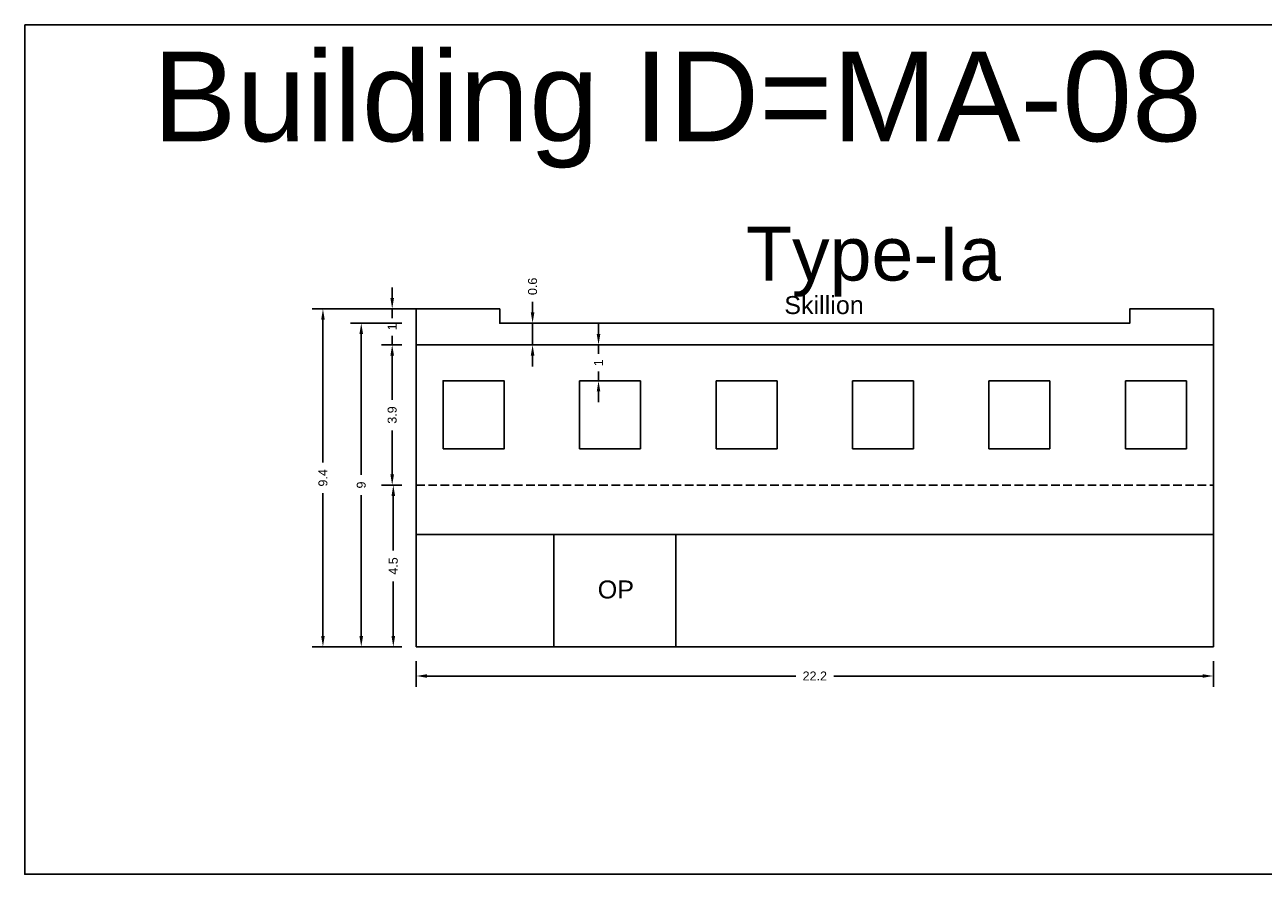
# Model space of a CAD drawing. Header units: metres. Extents: x 3416649 to 3417100, y -6712966 to -6712690.
# Tile 60 of 72: x 3416926 to 3416961, y -6712714 to -6712690. Entities that reach past the tile are written whole.
import ezdxf

# ---------------------------------------------------------------- set-up
doc = ezdxf.new("R2010")
doc.units = ezdxf.units.M
doc.linetypes.add('ACAD_ISO02W100', pattern=[15, 12, -3])
doc.layers.add('Dotted', color=7, linetype='ACAD_ISO02W100', plot=False)
doc.styles.get("Standard").update_dxf_attribs({"font": 'arial.ttf'})
doc.dimstyles.new('ISO-25', dxfattribs={"dimtxt": 0.25, "dimasz": 0.3, "dimexe": 0.3, "dimexo": 0.4, "dimgap": 0.2, "dimtad": 0, "dimdec": 1, "dimdsep": 46, "dimtxsty": 'Standard', "dimcen": 2.5, "dimadec": 0, "dimazin": 0, "dimtfac": 1, "dimtdec": 1, "dimtmove": 0, "dimatfit": 3, "dimfxl": 1, "dimarcsym": 0})

# ---------------------------------------------------------------- blocks, each defined once
blk = doc.blocks.new('*D56')
at = {"color": 0, "lineweight": -2, "transparency": 16777216}
for p, q in [((3416936.775, -6712702.905), (3416936.238, -6712702.905)), ((3416936.538, -6712703.205), (3416936.538, -6712704.722)), ((3416936.538, -6712707.105), (3416936.538, -6712705.589)), ((3416936.775, -6712707.405), (3416936.238, -6712707.405))]:
    blk.add_line(p, q, dxfattribs=at)
at = {"color": 0, "transparency": 16777216}
for points in [[(3416936.488, -6712703.205), (3416936.588, -6712703.205), (3416936.538, -6712702.905)], [(3416936.488, -6712707.105), (3416936.588, -6712707.105), (3416936.538, -6712707.405)]]:
    blk.add_solid(points, dxfattribs=at)
at = {"layer": 'Defpoints', "color": 0, "transparency": 16777216}
for p in [(3416936.538, -6712702.905), (3416937.175, -6712702.905), (3416937.175, -6712707.405)]:
    blk.add_point(p, dxfattribs=at)
at = {"color": 0, "transparency": 16777216, "insert": (3416936.538, -6712705.155), "char_height": 0.25, "attachment_point": 5, "rotation": 90}
blk.add_mtext('4.5', dxfattribs=at)
blk = doc.blocks.new('*D57')
at = {"color": 0, "lineweight": -2, "transparency": 16777216}
for p, q in [((3416936.775, -6712698.995), (3416936.207, -6712698.995)), ((3416936.507, -6712699.295), (3416936.507, -6712700.523)), ((3416936.507, -6712702.605), (3416936.507, -6712701.378)), ((3416936.775, -6712702.905), (3416936.207, -6712702.905))]:
    blk.add_line(p, q, dxfattribs=at)
at = {"color": 0, "transparency": 16777216}
for points in [[(3416936.457, -6712699.295), (3416936.557, -6712699.295), (3416936.507, -6712698.995)], [(3416936.457, -6712702.605), (3416936.557, -6712702.605), (3416936.507, -6712702.905)]]:
    blk.add_solid(points, dxfattribs=at)
at = {"layer": 'Defpoints', "color": 0, "transparency": 16777216}
for p in [(3416936.507, -6712698.995), (3416937.175, -6712698.995), (3416937.175, -6712702.905)]:
    blk.add_point(p, dxfattribs=at)
at = {"color": 0, "transparency": 16777216, "insert": (3416936.507, -6712700.95), "char_height": 0.25, "attachment_point": 5, "rotation": 90}
blk.add_mtext('3.9', dxfattribs=at)
blk = doc.blocks.new('*D58')
at = {"color": 0, "lineweight": -2, "transparency": 16777216}
for p, q in [((3416936.507, -6712697.695), (3416936.507, -6712697.395)), ((3416936.775, -6712697.995), (3416936.207, -6712697.995)), ((3416936.507, -6712697.995), (3416936.507, -6712698.249)), ((3416936.507, -6712698.995), (3416936.507, -6712698.741)), ((3416936.775, -6712698.995), (3416936.207, -6712698.995)), ((3416936.507, -6712699.295), (3416936.507, -6712699.595))]:
    blk.add_line(p, q, dxfattribs=at)
at = {"color": 0, "transparency": 16777216}
for points in [[(3416936.457, -6712697.695), (3416936.557, -6712697.695), (3416936.507, -6712697.995)], [(3416936.457, -6712699.295), (3416936.557, -6712699.295), (3416936.507, -6712698.995)]]:
    blk.add_solid(points, dxfattribs=at)
at = {"layer": 'Defpoints', "color": 0, "transparency": 16777216}
for p in [(3416936.507, -6712697.995), (3416937.175, -6712697.995), (3416937.175, -6712698.995)]:
    blk.add_point(p, dxfattribs=at)
at = {"color": 0, "transparency": 16777216, "insert": (3416936.507, -6712698.495), "char_height": 0.25, "attachment_point": 5, "rotation": 90}
blk.add_mtext('1', dxfattribs=at)
blk = doc.blocks.new('*D59')
at = {"color": 0, "lineweight": -2, "transparency": 16777216}
for p, q in [((3416940.417, -6712698.095), (3416940.417, -6712697.795)), ((3416940.417, -6712698.995), (3416940.417, -6712698.395)), ((3416940.817, -6712698.395), (3416940.717, -6712698.395)), ((3416940.817, -6712698.995), (3416940.717, -6712698.995)), ((3416940.417, -6712699.295), (3416940.417, -6712699.595))]:
    blk.add_line(p, q, dxfattribs=at)
at = {"color": 0, "transparency": 16777216}
for points in [[(3416940.367, -6712698.095), (3416940.467, -6712698.095), (3416940.417, -6712698.395)], [(3416940.367, -6712699.295), (3416940.467, -6712699.295), (3416940.417, -6712698.995)]]:
    blk.add_solid(points, dxfattribs=at)
at = {"layer": 'Defpoints', "color": 0, "transparency": 16777216}
for p in [(3416940.417, -6712698.395), (3416940.417, -6712698.395), (3416940.417, -6712698.995)]:
    blk.add_point(p, dxfattribs=at)
at = {"color": 0, "transparency": 16777216, "insert": (3416940.417, -6712697.368), "char_height": 0.25, "attachment_point": 5, "rotation": 90}
blk.add_mtext('0.6', dxfattribs=at)
blk = doc.blocks.new('*D60')
at = {"color": 0, "lineweight": -2, "transparency": 16777216}
for p, q in [((3416936.775, -6712698.395), (3416935.346, -6712698.395)), ((3416935.646, -6712698.695), (3416935.646, -6712702.618)), ((3416935.646, -6712707.105), (3416935.646, -6712703.183)), ((3416936.775, -6712707.405), (3416935.346, -6712707.405))]:
    blk.add_line(p, q, dxfattribs=at)
at = {"color": 0, "transparency": 16777216}
for points in [[(3416935.596, -6712698.695), (3416935.696, -6712698.695), (3416935.646, -6712698.395)], [(3416935.596, -6712707.105), (3416935.696, -6712707.105), (3416935.646, -6712707.405)]]:
    blk.add_solid(points, dxfattribs=at)
at = {"layer": 'Defpoints', "color": 0, "transparency": 16777216}
for p in [(3416935.646, -6712698.395), (3416937.175, -6712698.395), (3416937.175, -6712707.405)]:
    blk.add_point(p, dxfattribs=at)
at = {"color": 0, "transparency": 16777216, "insert": (3416935.646, -6712702.9), "char_height": 0.25, "attachment_point": 5, "rotation": 90}
blk.add_mtext('9', dxfattribs=at)
blk = doc.blocks.new('*D61')
at = {"color": 0, "lineweight": -2, "transparency": 16777216}
for p, q in [((3416937.322, -6712697.995), (3416934.279, -6712697.995)), ((3416934.579, -6712698.295), (3416934.579, -6712702.273)), ((3416934.579, -6712707.105), (3416934.579, -6712703.127)), ((3416936.775, -6712707.405), (3416934.279, -6712707.405))]:
    blk.add_line(p, q, dxfattribs=at)
at = {"color": 0, "transparency": 16777216}
for points in [[(3416934.529, -6712698.295), (3416934.629, -6712698.295), (3416934.579, -6712697.995)], [(3416934.529, -6712707.105), (3416934.629, -6712707.105), (3416934.579, -6712707.405)]]:
    blk.add_solid(points, dxfattribs=at)
at = {"layer": 'Defpoints', "color": 0, "transparency": 16777216}
for p in [(3416934.579, -6712697.995), (3416937.722, -6712697.995), (3416937.175, -6712707.405)]:
    blk.add_point(p, dxfattribs=at)
at = {"color": 0, "transparency": 16777216, "insert": (3416934.579, -6712702.7), "char_height": 0.25, "attachment_point": 5, "rotation": 90}
blk.add_mtext('9.4', dxfattribs=at)
blk = doc.blocks.new('*D62')
at = {"color": 0, "lineweight": -2, "transparency": 16777216}
for p, q in [((3416937.175, -6712707.805), (3416937.175, -6712708.518)), ((3416959.375, -6712707.805), (3416959.375, -6712708.518)), ((3416937.475, -6712708.218), (3416947.75, -6712708.218)), ((3416959.075, -6712708.218), (3416948.801, -6712708.218))]:
    blk.add_line(p, q, dxfattribs=at)
at = {"color": 0, "transparency": 16777216}
for points in [[(3416937.475, -6712708.168), (3416937.475, -6712708.268), (3416937.175, -6712708.218)], [(3416959.075, -6712708.168), (3416959.075, -6712708.268), (3416959.375, -6712708.218)]]:
    blk.add_solid(points, dxfattribs=at)
at = {"layer": 'Defpoints', "color": 0, "transparency": 16777216}
for p in [(3416937.175, -6712707.405), (3416959.375, -6712707.405), (3416959.375, -6712708.218)]:
    blk.add_point(p, dxfattribs=at)
at = {"color": 0, "transparency": 16777216, "insert": (3416948.275, -6712708.218), "char_height": 0.25, "attachment_point": 5}
blk.add_mtext('22.2', dxfattribs=at)
blk = doc.blocks.new('*D63')
at = {"color": 0, "lineweight": -2, "transparency": 16777216}
for p, q in [((3416942.253, -6712698.695), (3416942.253, -6712698.395)), ((3416942.175, -6712698.995), (3416941.953, -6712698.995)), ((3416942.253, -6712698.995), (3416942.253, -6712699.249)), ((3416942.253, -6712699.995), (3416942.253, -6712699.741)), ((3416942.175, -6712699.995), (3416941.953, -6712699.995)), ((3416942.253, -6712700.295), (3416942.253, -6712700.595))]:
    blk.add_line(p, q, dxfattribs=at)
at = {"color": 0, "transparency": 16777216}
for points in [[(3416942.203, -6712698.695), (3416942.303, -6712698.695), (3416942.253, -6712698.995)], [(3416942.203, -6712700.295), (3416942.303, -6712700.295), (3416942.253, -6712699.995)]]:
    blk.add_solid(points, dxfattribs=at)
at = {"layer": 'Defpoints', "color": 0, "transparency": 16777216}
for p in [(3416942.253, -6712698.995), (3416942.575, -6712698.995), (3416942.575, -6712699.995)]:
    blk.add_point(p, dxfattribs=at)
at = {"color": 0, "transparency": 16777216, "insert": (3416942.253, -6712699.495), "char_height": 0.25, "attachment_point": 5, "rotation": 90}
blk.add_mtext('1', dxfattribs=at)

msp = doc.modelspace()

# ---------------------------------------------------------------- linework, layer by layer
for points in [[(3416926.276, -6712690.082), (3416971.317, -6712690.082), (3416971.317, -6712713.738), (3416926.276, -6712713.738)], [(3416959.375, -6712698.995), (3416959.375, -6712697.995), (3416957.047, -6712697.995), (3416957.047, -6712698.395), (3416939.504, -6712698.395), (3416939.504, -6712697.995), (3416937.175, -6712697.995), (3416937.175, -6712698.995)], [(3416937.925, -6712701.895), (3416939.625, -6712701.895), (3416939.625, -6712699.995), (3416937.925, -6712699.995)], [(3416941.005, -6712704.275), (3416944.405, -6712704.275), (3416944.405, -6712707.405), (3416941.005, -6712707.405)]]:
    msp.add_lwpolyline(points, close=True)
for points in [[(3416937.175, -6712697.995), (3416937.175, -6712707.405)], [(3416937.175, -6712697.995), (3416939.504, -6712697.995)], [(3416939.504, -6712698.395), (3416939.504, -6712697.995)], [(3416959.375, -6712697.995), (3416957.047, -6712697.995)], [(3416957.047, -6712698.395), (3416957.047, -6712697.995)], [(3416959.375, -6712697.995), (3416959.375, -6712707.405)], [(3416939.504, -6712698.395), (3416957.047, -6712698.395)], [(3416941.725, -6712699.995), (3416943.425, -6712699.995)], [(3416941.725, -6712699.995), (3416941.725, -6712701.895)], [(3416943.425, -6712699.995), (3416943.425, -6712701.895)], [(3416945.525, -6712699.995), (3416947.225, -6712699.995)], [(3416945.525, -6712699.995), (3416945.525, -6712701.895)], [(3416947.225, -6712699.995), (3416947.225, -6712701.895)], [(3416949.325, -6712699.995), (3416949.325, -6712701.895)], [(3416949.325, -6712699.995), (3416951.025, -6712699.995)], [(3416951.025, -6712699.995), (3416951.025, -6712701.895)], [(3416953.125, -6712699.995), (3416954.825, -6712699.995)], [(3416953.125, -6712699.995), (3416953.125, -6712701.895)], [(3416954.825, -6712699.995), (3416954.825, -6712701.895)], [(3416956.925, -6712699.995), (3416958.625, -6712699.995)], [(3416956.925, -6712699.995), (3416956.925, -6712701.895)], [(3416958.625, -6712699.995), (3416958.625, -6712701.895)], [(3416941.725, -6712701.895), (3416943.425, -6712701.895)], [(3416945.525, -6712701.895), (3416947.225, -6712701.895)], [(3416949.325, -6712701.895), (3416951.025, -6712701.895)], [(3416953.125, -6712701.895), (3416954.825, -6712701.895)], [(3416956.925, -6712701.895), (3416958.625, -6712701.895)], [(3416937.175, -6712704.275), (3416959.375, -6712704.275)], [(3416941.005, -6712704.275), (3416941.005, -6712707.405)], [(3416944.405, -6712704.275), (3416944.405, -6712707.405)], [(3416937.175, -6712707.405), (3416959.375, -6712707.405)]]:
    msp.add_lwpolyline(points)
at = {"layer": 'Dotted', "ltscale": 0.02}
for points in [[(3416937.175, -6712698.995), (3416959.375, -6712698.995)], [(3416937.175, -6712702.905), (3416959.375, -6712702.905)]]:
    msp.add_lwpolyline(points, dxfattribs=at)

# ---------------------------------------------------------------- texts
at = {"attachment_point": 1}
for s, width, heights, insert, char_height in [('Building ID=MA-08', 67.86454, [0.517], (3416929.839, -6712690.827), 2.5), ('Type-Ia ', 9.99112, [0.517], (3416946.361, -6712695.706), 1.5), ('Skillion', 1.17554, [0], (3416947.426, -6712697.638), 0.5), ('OP', 1.17554, [0], (3416942.231, -6712705.558), 0.5)]:
    msp.add_mtext_dynamic_manual_height_columns(s, width=width, gutter_width=12.5, heights=heights, dxfattribs=dict(at, insert=insert, char_height=char_height))

# ---------------------------------------------------------------- dimensions: what is measured, and where the dimension line sits
for base, p1, p2, picture, middle in [((3416940.417, -6712698.395), (3416940.417, -6712698.995), (3416940.417, -6712698.395), '*D59', (3416940.417, -6712697.368)), ((3416936.507, -6712697.995), (3416937.175, -6712698.995), (3416937.175, -6712697.995), '*D58', (3416936.507, -6712698.495)), ((3416934.579, -6712697.995), (3416937.175, -6712707.405), (3416937.722, -6712697.995), '*D61', (3416934.579, -6712702.7)), ((3416935.646, -6712698.395), (3416937.175, -6712707.405), (3416937.175, -6712698.395), '*D60', (3416935.646, -6712702.9)), ((3416942.253, -6712698.995), (3416942.575, -6712699.995), (3416942.575, -6712698.995), '*D63', (3416942.253, -6712699.495)), ((3416936.507, -6712698.995), (3416937.175, -6712702.905), (3416937.175, -6712698.995), '*D57', (3416936.507, -6712700.95)), ((3416936.538, -6712702.905), (3416937.175, -6712707.405), (3416937.175, -6712702.905), '*D56', (3416936.538, -6712705.155))]:
    dim = msp.add_linear_dim(base=base, p1=p1, p2=p2, angle=90, dimstyle='ISO-25')
    dim.commit()
    dim.dimension.update_dxf_attribs({"geometry": picture, "text_midpoint": middle})
dim = msp.add_linear_dim(base=(3416959.375, -6712708.218), p1=(3416937.175, -6712707.405), p2=(3416959.375, -6712707.405), dimstyle='ISO-25')
dim.commit()
dim.dimension.update_dxf_attribs({"geometry": '*D62', "text_midpoint": (3416948.275, -6712708.218)})

doc.saveas('drawing.dxf')
